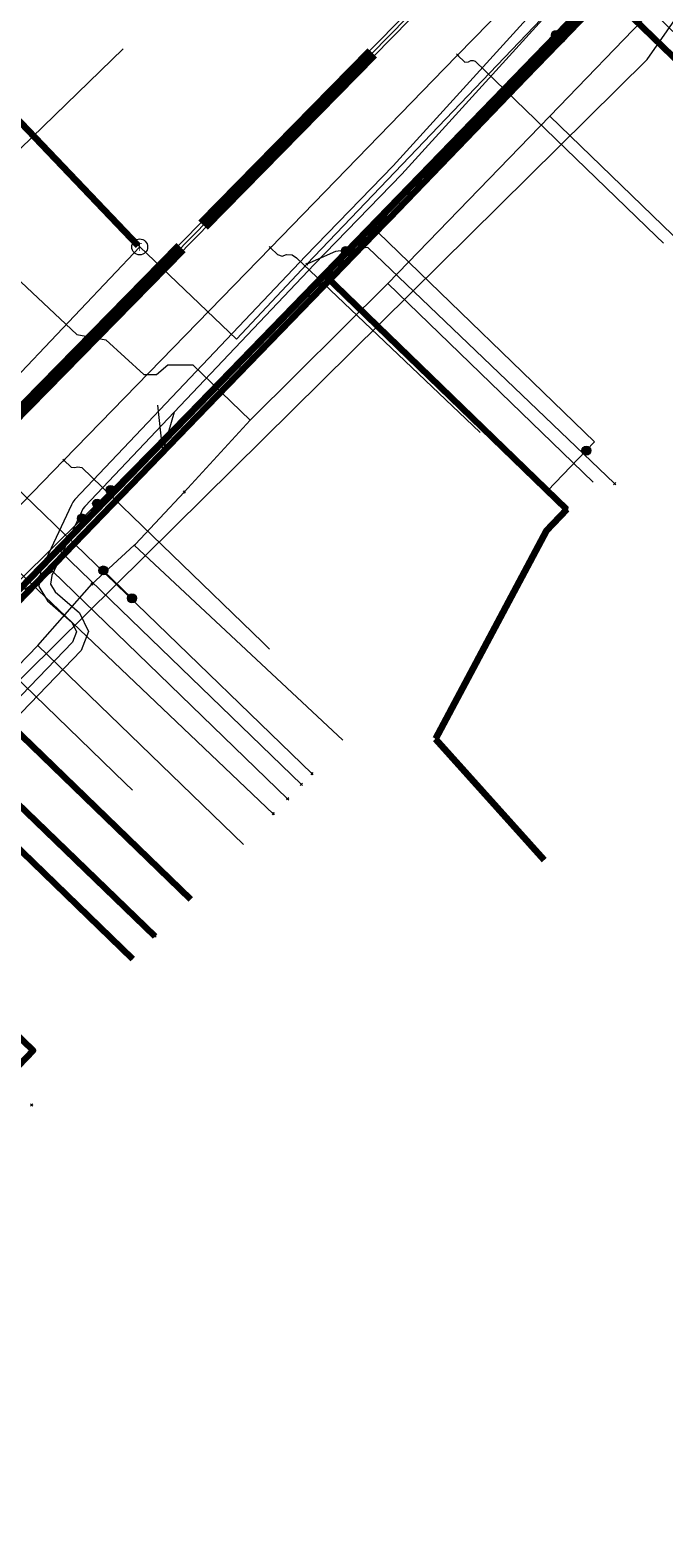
# Model space of a CAD drawing. Header units: metres. Extents: x 98902 to 136161, y 449037 to 499677.
# Tile 156 of 200: x 113721 to 113737, y 483351 to 483389. Entities that reach past the tile are written whole.
import ezdxf
from ezdxf.enums import TextEntityAlignment as Align
from ezdxf.lldxf.tags import DXFTag

# ---------------------------------------------------------------- set-up
doc = ezdxf.new("R2010")
doc.units = ezdxf.units.M
doc.linetypes.add('RI-OVERIG', pattern=[17, 5, -2, 2, -2, 0, -2, 2, -2])
for name, color, linetype, lineweight in [('B-WE-KL-DATA-G', 90, 'KL-DATA-N', 18), ('B-WE-KL-DATA_DUCT-G', 90, 'Continuous', 100), ('B-WE-KL-DATA_HULPSTUK-S', 90, 'Continuous', 25), ('B-WE-KL-DATA_KABELBED-G', 90, 'Continuous', 100), ('B-WE-KL-ET_LS-G', 190, 'KL-LS-N', 18), ('B-WE-KL-ET_LS_HULPSTUK-S', 190, 'Continuous', 25), ('B-WE-KL-ET_LS_MANTELBUIS-G', 190, 'Continuous', 100), ('B-WE-KL-ET_MS-G', 130, 'KL-MS-N', 18), ('B-WE-KL-ET_MS_MANTELBUIS-G', 130, 'Continuous', 100), ('B-WE-KL-GAS_LD-G', 50, 'KL-GAS-LD-N', 18), ('B-WE-KL-GAS_LD_HULPSTUK-S', 50, 'Continuous', 25), ('B-WE-KL-GAS_LD_MANTELBUIS-G', 50, 'Continuous', 100), ('B-WE-KL-WATER-G', 170, 'KL-WATER-N', 18), ('B-WE-KL-WATER_HULPSTUK-S', 170, 'Continuous', 25), ('B-WE-RI-VRIJVERVAL-G', 210, 'RI-OVERIG', 18)]:
    doc.layers.add(name, color=color, linetype=linetype, lineweight=lineweight)
doc.styles.add('NLCS-ISO', font='NLCS-ISO.ttf')
doc.styles.get("Standard").update_dxf_attribs({"font": 'arial.ttf'})
tags = doc.linetypes.add('KL-DATA-N', pattern='A,4,-1,[101,NLCS.SHX,S=0.5,R=0,X=0,Y=0],-1,4,-1,["D",Standard,S=1,R=0,X=-0.25,Y=-0.5],-1.5', length=12.5).pattern_tags.tags
tags[18] = DXFTag(74, 10)
tags = doc.linetypes.add('KL-GAS-LD-N', pattern='A,4,-1,[69,NLCS.SHX,S=0.5,R=0,X=0,Y=0],-1,4,-1,["L",Standard,S=1,R=0,X=0.25,Y=-0.5],-2', length=13).pattern_tags.tags
tags[18] = DXFTag(74, 10)
tags = doc.linetypes.add('KL-LS-N', pattern='A,4,-1,[103,NLCS.SHX,S=0.75,R=0,X=0,Y=0],-1,4,-1,["L",Standard,S=1,R=0,X=0,Y=-0.5],-2', length=13).pattern_tags.tags
tags[18] = DXFTag(74, 10)
tags = doc.linetypes.add('KL-MS-N', pattern='A,4,-1,[103,NLCS.SHX,S=0.75,R=0,X=0,Y=0],-1,4,-1,["M",Standard,S=1,R=0,X=0,Y=-0.5],-2', length=13).pattern_tags.tags
tags[18] = DXFTag(74, 10)
doc.linetypes.add('KL-WATER-N', pattern='A,7,-0.5,[168,NLCS.SHX,S=0.75,R=0,X=0.75,Y=0],-2', length=9.5)

# ---------------------------------------------------------------- blocks, each defined once
blk = doc.blocks.new('SKL-WTB_HULP_OVERIG-SO')
at = {"color": 0, "linetype": 'ByBlock', "lineweight": 18}
for points in [[(-0.14, 0.14), (0.14, -0.14)], [(0.14, 0.14), (-0.14, -0.14)]]:
    blk.add_lwpolyline(points, dxfattribs=at)
at = {"color": 0, "linetype": 'ByBlock', "lineweight": 18, "style": 'NLCS-ISO', "flags": 1}
for tag, p in [('TYPE', (1.5, 0)), ('LABEL', (1.5, -1.5)), ('OMSCHRIJVING', (1.5, -3))]:
    blk.add_attdef(tag, p, '', height=1, dxfattribs=at)
blk = doc.blocks.new('SKL-WTB_HULP_T STUK-SO')
at = {"color": 0, "linetype": 'ByBlock', "lineweight": 18}
blk.add_circle((0, 0), 1, dxfattribs=at)
at = {"color": 0, "linetype": 'ByBlock', "lineweight": -2, "style": 'NLCS-ISO'}
blk.add_text('T', height=1, dxfattribs=at).set_placement((0, 0), align=Align.MIDDLE_CENTER)
at = {"color": 0, "linetype": 'ByBlock', "lineweight": 18, "style": 'NLCS-ISO', "flags": 1}
for tag, p in [('TYPE', (1.5, 0)), ('LABEL', (1.5, -1.5)), ('OMSCHRIJVING', (1.5, -3))]:
    blk.add_attdef(tag, p, '', height=1, dxfattribs=at)
blk = doc.blocks.new('SKL-WTB_HULP_MOF-SO')
at = {"linetype": 'ByBlock', "lineweight": 18}
h = blk.add_hatch(color=0, dxfattribs=at)
h.dxf.hatch_style = 1
h.paths.add_polyline_path([(-0.5625, 0, 1), (0.5625, 0, 1)])
at = {"color": 0, "linetype": 'ByBlock', "lineweight": 18}
blk.add_circle((0, 0), 0.5625, dxfattribs=at)
at = {"color": 0, "linetype": 'ByBlock', "lineweight": 18, "style": 'NLCS-ISO', "flags": 1}
for tag, p in [('TYPE', (1.5, 0)), ('LABEL', (1.5, -1.5)), ('OMSCHRIJVING', (1.5, -3))]:
    blk.add_attdef(tag, p, '', height=1, dxfattribs=at)

msp = doc.modelspace()

# ---------------------------------------------------------------- linework, layer by layer
at = {"layer": 'B-WE-KL-DATA-G', "flags": 128}
for points in [[(113507.331, 483172.914), (113528.673, 483166.452), (113565.119, 483155.838), (113563.937, 483148.945), (113594.009, 483142.822), (113594.294, 483144.268), (113594.996, 483145.515), (113596.035, 483146.503), (113597.075, 483147.127), (113597.229, 483147.546), (113598.769, 483153.034), (113598.841, 483153.333), (113597.698, 483154.139), (113597.022, 483155.309), (113596.58, 483156.661), (113596.427, 483158.216), (113598.218, 483166.781), (113600.505, 483176.868), (113602.972, 483185.946), (113608.992, 483204.592), (113628.016, 483249.972), (113631.164, 483260.76), (113633.013, 483265.623), (113634.927, 483273.082), (113638.976, 483277.953), (113656.468, 483297.308), (113658.184, 483298.512), (113661.793, 483302.376), (113658.395, 483308.847), (113664.488, 483315.796), (113674.26, 483326.94), (113683.204, 483335.996), (113688.99, 483342.874), (113690.436, 483342.456), (113692.091, 483344.122), (113736.579, 483388.052), (113744.512, 483399.419), (113761.002, 483417.189), (113787.611, 483443.35), (113794.377, 483450.284)], [(113794.493, 483450.208), (113789.254, 483445.35), (113787.363, 483443.597), (113783.994, 483440.132), (113779.86, 483435.881), (113779.512, 483435.523), (113766.549, 483422.1), (113764.795, 483420.248), (113754.896, 483409.887), (113752.174, 483407.094), (113747.221, 483401.976), (113736.632, 483391.034), (113735.467, 483389.83), (113728.495, 483382.65), (113722.719, 483376.714), (113720.277, 483374.204), (113719.021, 483372.913), (113717.569, 483371.421), (113715.235, 483368.969), (113710.458, 483363.942), (113705.035, 483358.234), (113690.635, 483368.715), (113682.825, 483360.731), (113680.951, 483362.546), (113680.735, 483362.755), (113679.744, 483363.717), (113678.35, 483362.282), (113676.666, 483363.919), (113675.949, 483364.616), (113675.231, 483365.313), (113674.514, 483366.01), (113671.298, 483369.134), (113670.581, 483369.831), (113669.864, 483370.527), (113669.147, 483371.224), (113666.119, 483374.166), (113665.401, 483374.863), (113664.684, 483375.56), (113663.967, 483376.256), (113660.302, 483379.817), (113659.585, 483380.514), (113658.868, 483381.21), (113658.15, 483381.907), (113653.975, 483385.962), (113653.258, 483386.659), (113652.541, 483387.356), (113651.824, 483388.053), (113648.341, 483391.437), (113647.624, 483392.134), (113646.907, 483392.831), (113646.189, 483393.528), (113642.617, 483396.998), (113641.9, 483397.695), (113641.183, 483398.392), (113643.97, 483401.261)], [(113713.438, 483390.256), (113715.785, 483387.93), (113715.707, 483387.324), (113722.272, 483381.166), (113723.007, 483381.033), (113723.96, 483380.16), (113724.27, 483380.159), (113724.556, 483380.404), (113725.188, 483380.4), (113726.62, 483379.018), (113730.077, 483382.443), (113734.139, 483386.637), (113739.241, 483391.923), (113739.87, 483393.694), (113743.532, 483397.835), (113747.072, 483401.329), (113748.642, 483402.674), (113748.903, 483402.968), (113749.798, 483403.947), (113758.869, 483413.114), (113765.231, 483419.815), (113765.911, 483420.498), (113766.791, 483421.404), (113774.468, 483429.28), (113779.308, 483434.287), (113782.713, 483438.292), (113786.68, 483441.793), (113789.509, 483444.847), (113792.164, 483447.991), (113794.408, 483450.263)], [(113789.458, 483445.13), (113789.254, 483445.35), (113787.363, 483443.597), (113783.994, 483440.132), (113779.86, 483435.881), (113779.512, 483435.523), (113766.549, 483422.1), (113764.795, 483420.248), (113754.896, 483409.887), (113752.174, 483407.094), (113747.221, 483401.976), (113736.632, 483391.034), (113735.467, 483389.83), (113728.495, 483382.65), (113722.719, 483376.714), (113720.277, 483374.204), (113719.021, 483372.913), (113717.569, 483371.421), (113715.235, 483368.969), (113710.458, 483363.942), (113705.035, 483358.234), (113705.252, 483358.027)], [(113713.438, 483390.256), (113715.785, 483387.93), (113715.707, 483387.324), (113722.272, 483381.166), (113723.007, 483381.033), (113723.96, 483380.16), (113724.27, 483380.159), (113724.556, 483380.404), (113725.188, 483380.4), (113726.62, 483379.018)], [(113705.252, 483358.027), (113705.035, 483358.234), (113710.458, 483363.942), (113715.235, 483368.969), (113717.569, 483371.421), (113719.021, 483372.913), (113720.277, 483374.204), (113722.719, 483376.714), (113728.495, 483382.65), (113735.467, 483389.83), (113742.215, 483383.306), (113741.172, 483382.228), (113741.353, 483382.054)], [(113735.467, 483389.83), (113728.495, 483382.65)], [(113730.077, 483382.443), (113734.139, 483386.637), (113739.791, 483381.174)], [(113731.273, 483371.033), (113734.051, 483376.236), (113734.569, 483376.778), (113728.495, 483382.65), (113722.719, 483376.714), (113720.277, 483374.204), (113719.021, 483372.913), (113717.569, 483371.421), (113715.235, 483368.969), (113710.458, 483363.942), (113705.035, 483358.234), (113705.252, 483358.027)], [(113734, 483368), (113731.273, 483371.033), (113734.051, 483376.236), (113734.569, 483376.778), (113728.495, 483382.65), (113722.719, 483376.714), (113720.277, 483374.204), (113719.021, 483372.913), (113717.569, 483371.421), (113715.235, 483368.969), (113710.458, 483363.942), (113705.035, 483358.234), (113705.252, 483358.027)], [(113705.252, 483358.027), (113705.035, 483358.234), (113710.458, 483363.942), (113715.235, 483368.969), (113717.569, 483371.421), (113719.021, 483372.913), (113720.277, 483374.204), (113722.719, 483376.714), (113728.495, 483382.65), (113734.569, 483376.778)], [(113728.495, 483382.65), (113722.719, 483376.714)], [(113726.62, 483379.018), (113730.077, 483382.443)], [(113730.077, 483382.443), (113735.23, 483377.462)], [(113724.967, 483377.215), (113726.62, 483379.018)], [(113723.744, 483375.912), (113724.967, 483377.215)], [(113722.719, 483376.714), (113720.277, 483374.204)], [(113722.653, 483374.91), (113723.714, 483375.885)], [(113723.714, 483375.885), (113723.744, 483375.912)], [(113723.714, 483375.885), (113728.95, 483371)], [(113721.299, 483373.372), (113722.653, 483374.91)], [(113715.564, 483367.456), (113721.299, 483373.372)], [(113721.299, 483373.372), (113726.457, 483368.386)], [(113705.252, 483358.027), (113705.035, 483358.234), (113710.458, 483363.942), (113715.235, 483368.969), (113717.569, 483371.421), (113719.021, 483372.913), (113725.13, 483367.013)], [(113705.252, 483358.027), (113705.035, 483358.234), (113710.458, 483363.942), (113715.235, 483368.969), (113717.569, 483371.421), (113723.684, 483365.511)], [(113705.252, 483358.027), (113705.035, 483358.234), (113710.458, 483363.942), (113715.235, 483368.969), (113721.184, 483363.219), (113719.654, 483361.637), (113719.802, 483361.495)]]:
    msp.add_lwpolyline(points, dxfattribs=at)
at = {"layer": 'B-WE-KL-DATA_DUCT-G', "flags": 128}
msp.add_lwpolyline([(113688.573, 483342.138), (113689.546, 483341.314), (113699.775, 483352.649), (113717.43, 483371.278), (113754.896, 483409.887), (113769.915, 483425.654), (113787.363, 483443.597), (113794.506, 483450.198)], dxfattribs=at)
at = {"layer": 'B-WE-KL-DATA_KABELBED-G', "flags": 128}
for points in [[(113688.698, 483340.232), (113690.174, 483338.809), (113690.268, 483338.718), (113691.455, 483339.927), (113699.025, 483347.635), (113699.479, 483348.097), (113701.077, 483353.787), (113701.299, 483354.024), (113705.138, 483358.131), (113712.202, 483365.562), (113713.366, 483366.786), (113713.411, 483366.834), (113713.411, 483366.834), (113725.539, 483379.356), (113730.012, 483383.974), (113730.107, 483384.072), (113735.682, 483389.87), (113748.064, 483402.746), (113748.934, 483403.651), (113749.978, 483404.723), (113750.347, 483405.101), (113761.493, 483416.546)], [(113735.692, 483389.86), (113733.52, 483387.609)], [(113735.467, 483389.83), (113728.495, 483382.65)], [(113735.467, 483389.83), (113742.215, 483383.306), (113741.172, 483382.228), (113741.353, 483382.054)], [(113733.52, 483387.609), (113730.107, 483384.072), (113730.002, 483383.964), (113725.539, 483379.356), (113718.615, 483372.206), (113718.261, 483371.841), (113713.411, 483366.833), (113713.366, 483366.786), (113713.346, 483366.766), (113712.202, 483365.562), (113705.318, 483358.318), (113701.299, 483354.024), (113701.058, 483353.767)], [(113728.495, 483382.65), (113722.719, 483376.714)], [(113734.569, 483376.778), (113728.495, 483382.65)], [(113722.719, 483376.714), (113720.277, 483374.204)], [(113734.569, 483376.778), (113734.051, 483376.236), (113731.273, 483371.033)], [(113719.021, 483372.913), (113725.13, 483367.013)], [(113718.615, 483372.206), (113718.261, 483371.841), (113724.236, 483366.089)], [(113723.684, 483365.511), (113717.569, 483371.421)], [(113731.273, 483371.033), (113734, 483368)], [(113715.235, 483368.969), (113721.184, 483363.219), (113719.654, 483361.637), (113719.802, 483361.495)]]:
    msp.add_lwpolyline(points, dxfattribs=at)
at = {"layer": 'B-WE-KL-ET_LS-G', "flags": 128}
for points in [[(113749.39, 483431.434), (113748.815, 483431.425), (113748.536, 483431.305), (113748.421, 483431.025), (113748.421, 483422.403), (113748.416, 483422.356), (113748.399, 483422.312), (113748.175, 483421.869), (113747.51, 483420.929), (113746.745, 483420.038), (113744.237, 483417.459), (113744.096, 483417.096), (113744.259, 483416.741), (113752.404, 483409.308), (113752.566, 483408.953), (113752.424, 483408.59), (113741.761, 483397.667), (113739.228, 483395.31), (113730.212, 483385.39), (113728.013, 483383.129), (113722.229, 483377.026), (113722.178, 483376.964), (113722.139, 483376.894), (113721.373, 483375.255), (113721.326, 483374.845), (113721.536, 483374.489), (113722.147, 483373.959), (113722.267, 483373.71), (113722.169, 483373.451), (113700.602, 483351.08), (113693.755, 483343.878), (113693.705, 483343.82), (113693.663, 483343.757), (113690.519, 483340.655), (113690.377, 483340.22), (113690.648, 483339.851), (113691.625, 483339.365), (113693.668, 483338.347), (113693.733, 483338.309), (113693.791, 483338.261), (113702.109, 483330.315), (113710.281, 483323.067), (113712.084, 483321.466), (113717.036, 483317.082), (113721.663, 483312.987), (113734.833, 483301.469), (113742.206, 483294.748), (113742.797, 483294.427), (113743.449, 483294.26), (113744.494, 483294.329), (113745.437, 483294.785), (113745.766, 483294.885), (113746.082, 483294.747), (113746.617, 483294.236), (113750.942, 483290.104), (113752.647, 483288.483), (113752.832, 483287.047), (113753.595, 483285.816), (113767.555, 483274.415), (113769.553, 483272.787), (113778.8, 483265.252)], [(113749.394, 483431.189), (113749.016, 483431.183), (113748.807, 483431.094), (113748.721, 483430.883), (113748.721, 483422.331), (113748.716, 483422.285), (113748.699, 483422.241), (113748.433, 483421.714), (113747.747, 483420.744), (113746.967, 483419.836), (113744.668, 483417.472), (113744.527, 483417.109), (113744.69, 483416.754), (113752.835, 483409.321), (113752.998, 483408.966), (113752.856, 483408.602), (113741.971, 483397.452), (113739.507, 483395.16), (113730.428, 483385.182), (113728.23, 483382.921), (113724.718, 483379.216), (113722.48, 483376.855), (113722.429, 483376.793), (113722.39, 483376.723), (113721.645, 483375.128), (113721.619, 483374.907), (113721.732, 483374.716), (113722.344, 483374.185), (113722.567, 483373.723), (113722.385, 483373.243), (113700.819, 483350.873), (113693.972, 483343.671), (113693.936, 483343.626), (113693.907, 483343.576), (113690.578, 483340.291), (113690.435, 483339.855), (113690.708, 483339.487), (113693.46, 483338.13), (113693.525, 483338.092), (113693.584, 483338.043), (113694.578, 483337.094), (113701.906, 483330.094), (113707.154, 483325.44), (113710.081, 483322.843), (113711.885, 483321.242), (113721.464, 483312.762), (113734.633, 483301.245), (113734.906, 483300.996), (113741.79, 483294.722), (113743.943, 483293.942), (113746.019, 483294.908), (113747.879, 483296.931), (113754.161, 483303.357), (113754.924, 483304.137), (113761.948, 483311.322), (113766.938, 483316.554), (113771.936, 483321.796), (113777.12, 483327.163), (113777.75, 483327.815), (113779.389, 483329.511), (113786.845, 483337.23), (113790.561, 483340.971), (113794.94, 483345.38), (113796.833, 483347.18), (113797.777, 483348.078), (113798.513, 483348.777), (113798.741, 483348.993), (113801.431, 483351.402), (113804.186, 483354.007), (113810.39, 483359.288), (113817.09, 483364.722), (113820.012, 483366.936), (113820.889, 483367.601), (113821.78, 483368.276), (113823.324, 483369.415), (113829.627, 483373.865), (113838.04, 483379.474), (113841.57, 483381.692), (113846.157, 483384.359), (113848.954, 483385.985), (113853.196, 483388.336), (113861.34, 483392.542), (113865.179, 483394.387), (113871.062, 483397.128), (113872.021, 483397.575), (113872.421, 483397.754), (113873.509, 483398.242)], [(113745.431, 483423.803), (113745.499, 483423.682), (113745.544, 483423.553), (113745.569, 483423.35), (113745.556, 483423.215), (113745.521, 483423.083), (113745.428, 483422.902), (113745.341, 483422.796), (113742.453, 483419.823), (113742.365, 483419.682), (113742.316, 483419.522), (113742.308, 483419.356), (113742.365, 483419.141), (113742.49, 483418.958), (113742.62, 483418.86), (113742.764, 483418.785), (113742.999, 483418.719), (113743.279, 483418.701), (113743.512, 483418.658), (113743.625, 483418.621), (113743.839, 483418.521), (113744.034, 483418.385), (113751.174, 483411.564), (113751.34, 483411.36), (113751.419, 483411.204), (113751.47, 483411.036), (113751.492, 483410.862), (113751.484, 483410.687), (113751.446, 483410.516), (113751.379, 483410.353), (113751.285, 483410.205), (113711.182, 483369.397), (113705.284, 483363.358), (113699.425, 483357.282), (113692.137, 483349.633), (113690.59, 483347.98), (113688.398, 483345.576), (113679.488, 483335.515), (113670.795, 483325.482), (113670.346, 483325.017), (113669.861, 483324.589), (113669.41, 483324.125), (113665.445, 483319.644), (113664.662, 483318.631), (113663.96, 483317.561), (113663.343, 483316.44), (113661.341, 483312.38), (113660.569, 483310.887), (113659.92, 483309.731), (113659.655, 483309.326), (113659.095, 483308.542), (113658.861, 483308.124), (113658.667, 483307.686), (113656.139, 483301.248), (113656.068, 483300.965), (113656.075, 483300.673), (113656.121, 483300.484), (113656.251, 483300.223), (113656.445, 483300.004), (113716.156, 483247.45), (113716.353, 483247.254), (113716.534, 483247.043), (113716.696, 483246.817), (113716.839, 483246.579), (113716.962, 483246.329), (113717.063, 483246.07), (113717.87, 483242.999), (113718.004, 483242.403), (113718.093, 483241.799), (113718.187, 483240.581), (113718.276, 483239.977), (113718.407, 483239.381), (113719.328, 483235.753), (113719.356, 483235.444), (113719.348, 483235.289), (113719.293, 483234.984), (113719.183, 483234.694), (113719.023, 483234.428), (113718.926, 483234.307)], [(113708.56, 483362.34), (113712.533, 483366.59), (113712.57, 483366.63), (113714.71, 483368.92), (113716.68, 483370.88), (113719.41, 483373.584), (113720.797, 483374.958), (113720.88, 483375.04), (113722.407, 483376.553), (113722.785, 483376.927), (113723.12, 483377.26), (113723.125, 483377.265), (113725.05, 483379.22), (113729.026, 483383.253), (113729.2, 483383.43), (113732.94, 483387.23), (113733.82, 483388.12), (113734.296, 483388.665), (113735.97, 483390.58)], [(113734.296, 483388.665), (113734.482, 483388.497), (113735.882, 483390.099), (113746.622, 483379.462), (113745.21, 483377.957)], [(113729.026, 483383.253), (113729.204, 483383.078), (113729.835, 483383.719), (113735.263, 483378.471), (113735.054, 483378.255)], [(113724.718, 483379.216), (113724.431, 483378.238), (113724.307, 483379.393)], [(113735.054, 483378.255), (113734.081, 483377.249), (113734.568, 483376.778)], [(113722.785, 483376.927), (113721.87, 483375.727), (113727.909, 483369.889)], [(113720.797, 483374.958), (113720.973, 483374.78), (113721.666, 483375.229), (113727.562, 483369.529)], [(113723.658, 483374.555), (113722.939, 483375.25)]]:
    msp.add_lwpolyline(points, dxfattribs=at)
at = {"layer": 'B-WE-KL-ET_LS_MANTELBUIS-G', "flags": 128}
for points in [[(113725.449, 483383.912), (113729.688, 483388.223)], [(113718.01, 483376.343), (113724.892, 483383.345)]]:
    msp.add_lwpolyline(points, dxfattribs=at)
at = {"layer": 'B-WE-KL-ET_MS-G', "flags": 128}
for points in [[(113745.02, 483421.194), (113743.805, 483419.975), (113743.641, 483419.751), (113743.539, 483419.493), (113743.507, 483419.217), (113743.547, 483418.943), (113743.656, 483418.688), (113743.827, 483418.469), (113751.172, 483411.445), (113751.268, 483411.315), (113751.34, 483411.172), (113751.387, 483411.018), (113751.407, 483410.858), (113751.4, 483410.697), (113751.364, 483410.54), (113751.303, 483410.391), (113751.216, 483410.255), (113711.121, 483369.457), (113705.223, 483363.418), (113699.363, 483357.341), (113692.563, 483350.205), (113691.042, 483348.591), (113689.427, 483346.84), (113687.252, 483344.418), (113679.424, 483335.571), (113670.731, 483325.538), (113670.516, 483325.302), (113670.288, 483325.079), (113669.803, 483324.651), (113669.346, 483324.182), (113665.38, 483319.699), (113664.593, 483318.681), (113663.887, 483317.605), (113663.267, 483316.478), (113661.265, 483312.418), (113660.493, 483310.927), (113659.848, 483309.776), (113659.586, 483309.374), (113659.023, 483308.588), (113658.785, 483308.162), (113658.588, 483307.717), (113656.026, 483301.18), (113655.977, 483300.87), (113655.99, 483300.66), (113656.041, 483300.457), (113656.18, 483300.175), (113656.389, 483299.94), (113671.017, 483287.065), (113675.474, 483283.016)], [(113745.107, 483420.995), (113744.031, 483419.889), (113743.874, 483419.677), (113743.778, 483419.432), (113743.751, 483419.169), (113743.794, 483418.909), (113743.904, 483418.67), (113744.074, 483418.468), (113751.299, 483411.557), (113751.412, 483411.405), (113751.498, 483411.236), (113751.553, 483411.054), (113751.577, 483410.866), (113751.568, 483410.676), (113751.527, 483410.491), (113751.455, 483410.316), (113751.354, 483410.155), (113711.243, 483369.337), (113705.345, 483363.299), (113699.486, 483357.223), (113692.686, 483350.088), (113691.166, 483348.475), (113689.552, 483346.725), (113687.38, 483344.306), (113679.552, 483335.459), (113670.859, 483325.426), (113670.404, 483324.955), (113669.919, 483324.526), (113669.474, 483324.069), (113665.509, 483319.588), (113664.731, 483318.581), (113664.033, 483317.517), (113663.419, 483316.402), (113661.417, 483312.342), (113660.644, 483310.847), (113659.993, 483309.686), (113659.725, 483309.277), (113659.167, 483308.497), (113658.937, 483308.086), (113658.746, 483307.655), (113656.189, 483301.132), (113656.153, 483300.955), (113656.159, 483300.686), (113656.202, 483300.511), (113656.322, 483300.27), (113656.501, 483300.068), (113671.146, 483287.179), (113671.578, 483286.814), (113672.041, 483286.49), (113672.531, 483286.209), (113673.045, 483285.974), (113673.578, 483285.785), (113674.214, 483285.586), (113674.831, 483285.335), (113675.426, 483285.034), (113675.994, 483284.685), (113676.531, 483284.29), (113676.65, 483284.187), (113676.759, 483284.075), (113676.946, 483283.824), (113677.087, 483283.544), (113677.16, 483283.292), (113677.146, 483283.082), (113677.089, 483282.935), (113677.03, 483282.847), (113676.956, 483282.771), (113676.824, 483282.684), (113676.725, 483282.647), (113676.568, 483282.625), (113676.463, 483282.633), (113676.311, 483282.68), (113676.178, 483282.765), (113672.583, 483285.959)]]:
    msp.add_lwpolyline(points, dxfattribs=at)
at = {"layer": 'B-WE-KL-ET_MS_MANTELBUIS-G', "flags": 128}
for points in [[(113725.389, 483383.971), (113729.627, 483388.283)], [(113725.51, 483383.852), (113729.748, 483388.164)], [(113717.95, 483376.403), (113724.831, 483383.404)], [(113718.071, 483376.284), (113724.953, 483383.285)]]:
    msp.add_lwpolyline(points, dxfattribs=at)
at = {"layer": 'B-WE-KL-GAS_LD-G', "flags": 128}
for points in [[(113758.352, 483413.896), (113749.541, 483404.771), (113748.272, 483403.457), (113744.449, 483399.498), (113737.312, 483392.424), (113733.92, 483389.062), (113728.045, 483382.926), (113726.281, 483381.05), (113723.852, 483383.357)], [(113723.852, 483383.357), (113723.528, 483383.671), (113716.321, 483391.226), (113715.036, 483392.476)], [(113723.852, 483383.357), (113719.385, 483378.652), (113718.348, 483377.56), (113712.056, 483370.933), (113711.357, 483370.196), (113710.016, 483368.784), (113703.412, 483361.828), (113700.268, 483358.516), (113699.177, 483357.367), (113694.284, 483352.213), (113693.863, 483351.77), (113689.227, 483346.887), (113688.657, 483346.325), (113688.603, 483342.067), (113695.864, 483335.193), (113700.623, 483330.971), (113709.556, 483323.046), (113739.649, 483297.015), (113741.192, 483295.68), (113741.464, 483295.445), (113743.801, 483293.464), (113744.286, 483293.336), (113744.795, 483293.846), (113748.028, 483297.089), (113751.925, 483300.998), (113752.884, 483301.959), (113757.117, 483306.205), (113761.244, 483310.569), (113770.723, 483320.591), (113771.789, 483321.718), (113772.847, 483322.802), (113776.551, 483326.598), (113786.684, 483336.982), (113788.526, 483338.763), (113792.353, 483342.464), (113796.664, 483346.775), (113803.936, 483353.132), (113810.225, 483358.63), (113813.313, 483360.989), (113815.058, 483362.322), (113816.852, 483363.693), (113825.406, 483370.227), (113828.331, 483372.461)], [(113735.765, 483377.427), (113729.574, 483383.339), (113728.761, 483383.244), (113728.045, 483382.926)], [(113719.385, 483378.652), (113728.171, 483370.16)], [(113727.2, 483369.155), (113718.348, 483377.56)]]:
    msp.add_lwpolyline(points, dxfattribs=at)
at = {"layer": 'B-WE-KL-GAS_LD_MANTELBUIS-G', "flags": 128}
msp.add_lwpolyline([(113718.975, 483388.453), (113723.815, 483383.396)], dxfattribs=at)
at = {"layer": 'B-WE-KL-WATER-G', "flags": 128}
for points in [[(113690.501, 483340.926), (113690.171, 483341.245), (113689.883, 483341.523), (113689.437, 483341.954), (113689.939, 483345.062), (113691.312, 483346.478), (113691.613, 483346.79), (113695.586, 483350.904), (113699.066, 483354.482), (113699.906, 483355.346), (113702.122, 483357.625), (113702.512, 483358.026), (113702.652, 483358.17), (113705.47, 483361.066), (113710.294, 483366.026), (113710.539, 483366.278), (113711.557, 483367.325), (113713.056, 483368.866), (113713.256, 483369.072), (113715.024, 483370.889), (113716.703, 483372.615), (113718.541, 483374.505), (113721.953, 483378.012), (113727.132, 483383.338), (113731.49, 483387.819), (113731.827, 483388.165), (113733.81, 483390.204), (113736.701, 483392.95), (113736.839, 483393.081), (113737.205, 483393.429), (113737.696, 483393.547)], [(113731.827, 483388.165), (113732.008, 483387.99), (113732.099, 483387.999), (113732.159, 483388.025), (113732.22, 483388.031), (113732.27, 483388.015), (113736.807, 483383.628), (113736.987, 483383.454)], [(113727.132, 483383.338), (113727.311, 483383.164), (113727.425, 483383.129), (113727.538, 483383.169), (113727.675, 483383.159), (113727.783, 483383.085), (113732.208, 483378.881), (113732.389, 483378.709)], [(113721.953, 483378.012), (113722.133, 483377.838), (113722.216, 483377.828), (113722.301, 483377.849), (113722.401, 483377.834), (113726.933, 483373.454), (113727.112, 483373.28)], [(113718.541, 483374.505), (113718.721, 483374.331), (113718.804, 483374.321), (113718.889, 483374.342), (113718.938, 483374.319), (113723.492, 483369.917), (113723.672, 483369.743)]]:
    msp.add_lwpolyline(points, dxfattribs=at)
at = {"layer": 'B-WE-RI-VRIJVERVAL-G', "flags": 128}
msp.add_lwpolyline([(113735.72, 483400.22), (113716.4, 483381.5)], dxfattribs=at)

# ---------------------------------------------------------------- block references
at = {"layer": 'B-WE-KL-DATA_HULPSTUK-S', "xscale": 0.2, "yscale": 0.2, "zscale": 0.2}
for p in [(113733.52, 483387.609), (113733.52, 483387.609), (113724.967, 483377.215), (113722.653, 483374.91), (113724.236, 483366.089)]:
    msp.add_blockref('SKL-WTB_HULP_OVERIG-SO', p, dxfattribs=at)
at = {"layer": 'B-WE-KL-ET_LS_HULPSTUK-S', "xscale": 0.2, "yscale": 0.2, "zscale": 0.2}
for name, p in [('SKL-WTB_HULP_MOF-SO', (113734.296, 483388.665)), ('SKL-WTB_HULP_MOF-SO', (113729.026, 483383.253)), ('SKL-WTB_HULP_MOF-SO', (113735.054, 483378.255)), ('SKL-WTB_HULP_MOF-SO', (113723.125, 483377.265)), ('SKL-WTB_HULP_MOF-SO', (113722.785, 483376.927)), ('SKL-WTB_HULP_MOF-SO', (113722.407, 483376.553)), ('SKL-WTB_HULP_OVERIG-SO', (113734.568, 483376.778)), ('SKL-WTB_HULP_MOF-SO', (113722.939, 483375.25)), ('SKL-WTB_HULP_MOF-SO', (113723.658, 483374.555)), ('SKL-WTB_HULP_OVERIG-SO', (113727.909, 483369.889)), ('SKL-WTB_HULP_OVERIG-SO', (113727.562, 483369.529)), ('SKL-WTB_HULP_OVERIG-SO', (113721.143, 483361.855))]:
    msp.add_blockref(name, p, dxfattribs=at)
at = {"layer": 'B-WE-KL-GAS_LD_HULPSTUK-S', "xscale": 0.2, "yscale": 0.2, "zscale": 0.2}
for name, p in [('SKL-WTB_HULP_T STUK-SO', (113723.852, 483383.357)), ('SKL-WTB_HULP_OVERIG-SO', (113728.045, 483382.926)), ('SKL-WTB_HULP_OVERIG-SO', (113735.765, 483377.427)), ('SKL-WTB_HULP_OVERIG-SO', (113728.171, 483370.16)), ('SKL-WTB_HULP_OVERIG-SO', (113727.2, 483369.155))]:
    msp.add_blockref(name, p, dxfattribs=at)
at = {"layer": 'B-WE-KL-WATER_HULPSTUK-S', "xscale": 0.2, "yscale": 0.2, "zscale": 0.2}
for p in [(113731.827, 483388.165), (113727.132, 483383.338), (113721.953, 483378.012)]:
    msp.add_blockref('SKL-WTB_HULP_OVERIG-SO', p, dxfattribs=at)

doc.saveas('drawing.dxf')
